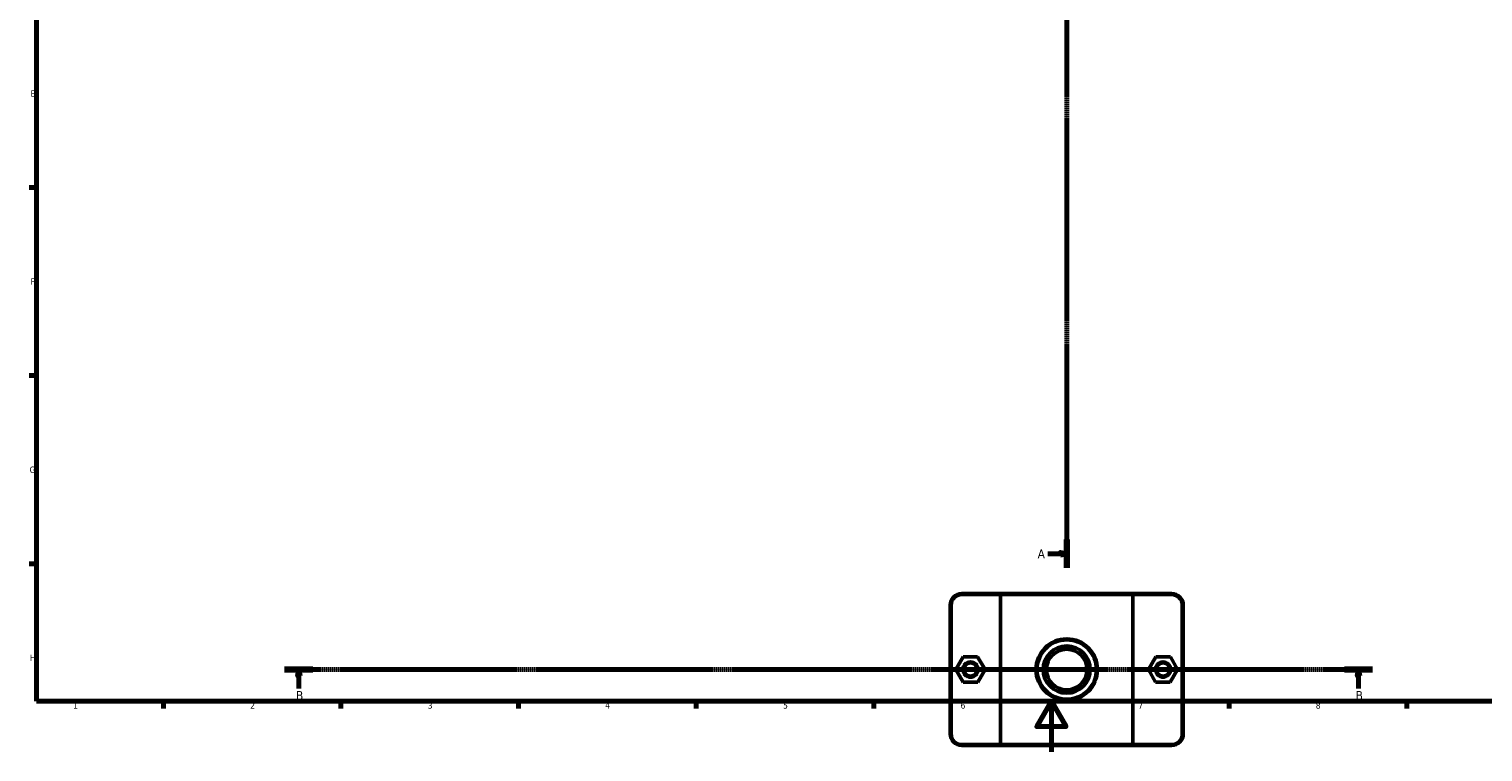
# Model space of a CAD drawing. Header units: millimetres. Extents: x 0 to 1138, y 0 to 1083.
# Tile 1 of 6: x 17 to 591, y 0 to 285. Entities that reach past the tile are written whole.
import ezdxf

# ---------------------------------------------------------------- set-up
doc = ezdxf.new("R2010")
doc.units = ezdxf.units.MM
doc.linetypes.add('CHAIN', pattern=[0.7087, 0.4724, -0.0591, 0.1181, -0.0591])
for name, color, linetype, lineweight in [('Border (ISO)', 7, 'Continuous', 70), ('Section Line (ISO)', 7, 'CHAIN', 70), ('Visible (ISO)', 7, 'Continuous', 50), ('Visible Narrow (ISO)', 7, 'Continuous', 35)]:
    doc.layers.add(name, color=color, linetype=linetype, lineweight=lineweight)
doc.styles.add('Label Text (ISO)', font='tahoma.ttf')
doc.styles.add('Note Text (ISO)', font='tahoma.ttf')

# ---------------------------------------------------------------- blocks, each defined once
blk = doc.blocks.new('Borders Default Border')
at = {"layer": 'Border (ISO)'}
for p, q in [((20, 222.75), (17.1, 222.75)), ((20, 148.5), (17.1, 148.5)), ((20, 74.25), (17.1, 74.25)), ((70.08, 20), (70.08, 17.1)), ((140.17, 20), (140.17, 17.1)), ((210.25, 20), (210.25, 17.1)), ((280.33, 20), (280.33, 17.1)), ((350.42, 20), (350.42, 17.1)), ((490.58, 20), (490.58, 17.1)), ((560.67, 20), (560.67, 17.1))]:
    blk.add_line(p, q, dxfattribs=at)
at = {"layer": 'Border (ISO)', "flags": 128}
for points in [[(20, 20), (20, 574), (821, 574), (821, 20), (20, 20)], [(420.5, 0), (420.5, 20), (414.73, 10), (426.27, 10), (420.5, 20)]]:
    blk.add_lwpolyline(points, dxfattribs=at)
at = {"layer": 'Border (ISO)', "color": 232, "true_color": 0xca0064, "char_height": 2.5, "attachment_point": 7, "style": 'Note Text (ISO)'}
for s, insert in [('E', (17.64, 258.63)), ('F', (17.7, 184.38)), ('G', (17.31, 110.08)), ('H', (17.44, 35.88)), ('1', (34.48, 17.1)), ('2', (104.37, 17.1)), ('3', (174.43, 17.05)), ('4', (244.42, 17.1)), ('5', (314.64, 17.05)), ('6', (384.66, 17.05)), ('7', (454.77, 17.1)), ('8', (524.81, 17.04))]:
    blk.add_mtext(s, dxfattribs=dict(at, insert=insert))
blk = doc.blocks.new('2dTransSection0')
at = {"layer": 'Section Line (ISO)', "linetype": 'CHAIN'}
blk.add_line((426.53, 402.92), (426.53, 72.61), dxfattribs=at)
at = {"layer": 'Section Line (ISO)', "linetype": 'Continuous', "lineweight": 140}
for p, q in [((426.53, 402.92), (426.53, 391.73)), ((426.53, 83.81), (426.53, 72.61))]:
    blk.add_line(p, q, dxfattribs=at)
at = {"layer": 'Section Line (ISO)', "linetype": 'Continuous'}
for p, q in [((419.03, 397.33), (424.03, 397.33)), ((426.53, 397.33), (424.03, 397.83)), ((424.03, 397.83), (424.03, 396.83)), ((424.03, 397.33), (426.53, 397.33)), ((424.03, 396.83), (426.53, 397.33)), ((419.03, 78.21), (424.03, 78.21)), ((426.53, 78.21), (424.03, 78.71)), ((424.03, 78.71), (424.03, 77.71)), ((424.03, 78.21), (426.53, 78.21)), ((424.03, 77.71), (426.53, 78.21))]:
    blk.add_line(p, q, dxfattribs=at)
at = {"layer": 'Section Line (ISO)', "linetype": 'Continuous', "flags": 128}
for points in [[(424.03, 396.83), (426.53, 397.33), (424.03, 397.83), (424.03, 396.83)], [(424.03, 77.71), (426.53, 78.21), (424.03, 78.71), (424.03, 77.71)]]:
    blk.add_lwpolyline(points, dxfattribs=at)
at = {"layer": 'Section Line (ISO)'}
for points in [[(424.03, 396.83), (426.53, 397.33), (424.03, 397.83), (424.03, 396.83)], [(424.03, 77.71), (426.53, 78.21), (424.03, 78.71), (424.03, 77.71)]]:
    blk.add_solid(points, dxfattribs=at)
at = {"layer": 'Section Line (ISO)', "char_height": 3.5, "attachment_point": 7, "style": 'Label Text (ISO)'}
for insert in [(415.08, 395.58), (415.08, 76.46)]:
    blk.add_mtext('A', dxfattribs=dict(at, insert=insert))
blk = doc.blocks.new('2dTransSection1')
at = {"layer": 'Section Line (ISO)', "linetype": 'CHAIN'}
blk.add_line((547.2, 32.51), (117.95, 32.51), dxfattribs=at)
at = {"layer": 'Section Line (ISO)', "linetype": 'Continuous', "lineweight": 140}
for p, q in [((129.08, 32.51), (117.95, 32.51)), ((547.2, 32.51), (536.08, 32.51))]:
    blk.add_line(p, q, dxfattribs=at)
at = {"layer": 'Section Line (ISO)', "linetype": 'Continuous'}
for p, q in [((123.52, 32.51), (123.02, 30.01)), ((123.02, 30.01), (124.02, 30.01)), ((123.52, 30.01), (123.52, 32.51)), ((124.02, 30.01), (123.52, 32.51)), ((123.52, 25.03), (123.52, 30.01)), ((541.64, 32.51), (541.14, 30.01)), ((541.14, 30.01), (542.14, 30.01)), ((541.64, 30.01), (541.64, 32.51)), ((542.14, 30.01), (541.64, 32.51)), ((541.64, 25.03), (541.64, 30.01))]:
    blk.add_line(p, q, dxfattribs=at)
at = {"layer": 'Section Line (ISO)', "linetype": 'Continuous', "flags": 128}
for points in [[(124.02, 30.01), (123.52, 32.51), (123.02, 30.01), (124.02, 30.01)], [(542.14, 30.01), (541.64, 32.51), (541.14, 30.01), (542.14, 30.01)]]:
    blk.add_lwpolyline(points, dxfattribs=at)
at = {"layer": 'Section Line (ISO)'}
for points in [[(124.02, 30.01), (123.52, 32.51), (123.02, 30.01), (124.02, 30.01)], [(542.14, 30.01), (541.64, 32.51), (541.14, 30.01), (542.14, 30.01)]]:
    blk.add_solid(points, dxfattribs=at)
at = {"layer": 'Section Line (ISO)', "char_height": 3.5, "attachment_point": 7, "style": 'Label Text (ISO)'}
for insert in [(122.45, 20.51), (540.57, 20.51)]:
    blk.add_mtext('B', dxfattribs=dict(at, insert=insert))

msp = doc.modelspace()

# ---------------------------------------------------------------- linework, layer by layer
at = {"layer": 'Visible (ISO)'}
for p, q in [((380.531, 57.91), (380.531, 7.11)), ((380.931, 7.11), (380.931, 57.91)), ((400.655, 62.51), (385.131, 62.51)), ((385.131, 62.11), (400.378, 62.11)), ((452.685, 62.11), (400.378, 62.11)), ((400.378, 62.11), (400.378, 2.91)), ((400.655, 62.51), (452.408, 62.51)), ((467.931, 62.51), (452.408, 62.51)), ((452.685, 62.11), (467.931, 62.11)), ((452.685, 2.91), (452.685, 62.11)), ((472.131, 57.91), (472.131, 7.11)), ((472.531, 7.11), (472.531, 57.91)), ((385.618, 37.495), (382.758, 32.479)), ((391.391, 37.526), (385.618, 37.495)), ((394.305, 32.541), (391.391, 37.526)), ((458.758, 32.541), (461.671, 37.526)), ((461.671, 37.526), (467.445, 37.495)), ((467.445, 37.495), (470.305, 32.479)), ((382.758, 32.479), (385.671, 27.495)), ((391.445, 27.526), (394.305, 32.541)), ((461.618, 27.526), (458.758, 32.541)), ((470.305, 32.479), (467.391, 27.495)), ((385.671, 27.495), (391.445, 27.526)), ((467.391, 27.495), (461.618, 27.526)), ((400.378, 2.91), (385.131, 2.91)), ((385.131, 2.51), (400.655, 2.51)), ((400.378, 2.91), (452.685, 2.91)), ((452.408, 2.51), (400.655, 2.51)), ((452.408, 2.51), (467.931, 2.51)), ((467.931, 2.91), (452.685, 2.91))]:
    msp.add_line(p, q, dxfattribs=at)
for centre, radius in [((426.531, 32.51), 12.11), ((426.531, 32.51), 11.71), ((426.531, 32.51), 9.316), ((426.531, 32.51), 8), ((388.531, 32.51), 3), ((388.531, 32.51), 2.6), ((464.531, 32.51), 3), ((464.531, 32.51), 2.6)]:
    msp.add_circle(centre, radius, dxfattribs=at)
for centre, radius, start, end in [((385.131, 57.91), 4.6, 90, 180), ((385.131, 57.91), 4.2, 90, 180), ((467.931, 57.91), 4.6, 0, 90), ((467.931, 57.91), 4.2, 0, 90), ((385.131, 7.11), 4.6, 180, 270), ((385.131, 7.11), 4.2, 180, 270), ((467.931, 7.11), 4.6, 270, 0), ((467.931, 7.11), 4.2, 270, 0)]:
    msp.add_arc(centre, radius, start, end, dxfattribs=at)
for points in [[(400.655, 62.51), (400.562, 62.377), (400.47, 62.244), (400.378, 62.11)], [(452.408, 62.51), (452.5, 62.377), (452.593, 62.244), (452.685, 62.11)], [(400.655, 2.51), (400.562, 2.644), (400.47, 2.777), (400.378, 2.91)], [(452.408, 2.51), (452.5, 2.644), (452.593, 2.777), (452.685, 2.91)]]:
    msp.add_open_spline(points, degree=3, dxfattribs=at)
at = {"layer": 'Visible Narrow (ISO)'}
for p, q in [((380.911, 57.91), (380.551, 57.91)), ((385.131, 62.13), (385.131, 62.49)), ((467.931, 62.13), (467.931, 62.49)), ((472.151, 57.91), (472.511, 57.91)), ((380.911, 7.11), (380.551, 7.11)), ((472.151, 7.11), (472.511, 7.11)), ((385.131, 2.89), (385.131, 2.53)), ((467.931, 2.89), (467.931, 2.53))]:
    msp.add_line(p, q, dxfattribs=at)

# ---------------------------------------------------------------- block references
msp.add_blockref('Borders Default Border', (0, 0))
at = {"layer": 'Section Line (ISO)'}
for name in ['2dTransSection0', '2dTransSection1']:
    msp.add_blockref(name, (0, 0), dxfattribs=at)

doc.saveas('drawing.dxf')
